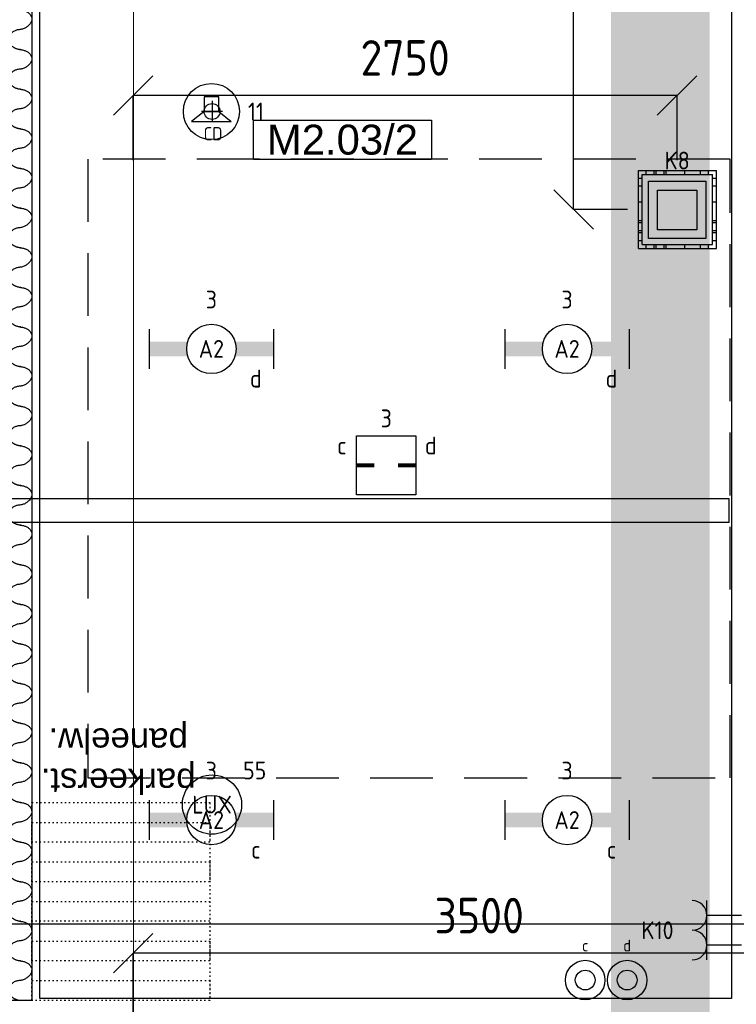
# Model space of a CAD drawing. Header units: millimetres. Extents: x -38032 to 104346, y -31182 to 78566.
# Tile 56 of 213: x 23783 to 27410, y 14643 to 19623. Entities that reach past the tile are written whole.
import ezdxf
from ezdxf.enums import TextEntityAlignment as Align

# ---------------------------------------------------------------- set-up
doc = ezdxf.new("R2010")
doc.units = ezdxf.units.MM
doc.header["$LTSCALE"] = 100
doc.set_wipeout_variables(frame=1)
doc.header["$PDMODE"] = 1
for name, pattern in [('HIDDEN2', [4.7625, 3.175, -1.5875]), ('STYLE_05', [0.20828, 0.069425, -0.138855]), ('STYLE_11', [5, 3.888855, -0.416718, 0.277786, -0.416641])]:
    doc.linetypes.add(name, pattern=pattern)
for name, color, linetype in [('AB$1A---_ATTRIB035', 8, 'Continuous'), ('AL$1A---_ALGEMEEN', 8, 'Continuous'), ('AL------_MAATV', 200, 'Continuous'), ('AL------_MAATVOERING', 2, 'Continuous'), ('AL------_SPARING', 2, 'Continuous'), ('AT$1A---_TEKST100', 8, 'Continuous'), ('BOUWKUNDIG', 8, 'Continuous'), ('EB6421--_ATTRIB', 2, 'Continuous'), ('EL6131--_KG', 3, 'Continuous'), ('EL6222--', 3, 'Continuous'), ('EL6311--', 3, 'Continuous'), ('EL6311--_meetgegevens LUX-waarden', 3, 'Continuous'), ('EL6421--', 3, 'Continuous'), ('kaderscheiding', 9, 'Continuous'), ('LICHT_TEXT018', 1, 'Continuous'), ('Tekening scheiding', 8, 'Continuous'), ('versterkte strook', 7, 'Continuous'), ('Vloerdoos', 3, 'Continuous'), ('Vloerdoos (OUD)', 3, 'Continuous'), ('wieland dozen', 3, 'Continuous')]:
    doc.layers.add(name, color=color, linetype=linetype)
doc.layers.add('stramien', color=1, linetype='Continuous', lineweight=9)
doc.layers.get('Vloerdoos').off()
doc.styles.add('Arial', font='ARIAL.TTF')
doc.styles.add('BURO-018', font='iso.shx', dxfattribs={"height": 90})
doc.styles.get("Standard").update_dxf_attribs({"font": 'iso.shx'})
doc.dimstyles.new('STABICAD', dxfattribs={"dimscale": 100, "dimtxt": 1.8, "dimasz": 2, "dimexe": 0, "dimexo": 2.5, "dimgap": 1.5, "dimtad": 0, "dimdec": 0, "dimrnd": 10, "dimzin": 0, "dimdsep": 46, "dimtxsty": 'Standard', "dimblk1": 'OBLIQUE', "dimblk2": 'OBLIQUE', "dimsah": 1, "dimcen": -3, "dimadec": 0, "dimazin": 0, "dimtfac": 1, "dimtdec": 0, "dimtofl": 0, "dimtmove": 2, "dimatfit": 3, "dimfxl": 0, "dimtvp": 1.055556, "dimtolj": 1, "dimtzin": 0, "dimarcsym": 0})

# ---------------------------------------------------------------- blocks, each defined once
blk = doc.blocks.new('111410')
at = {"color": 0, "linetype": 'Continuous'}
for radius in [2, 1]:
    blk.add_circle((0, 3), radius, dxfattribs=at)
at = {"color": 0, "linetype": 'Continuous', "style": 'BURO-018'}
for tag, p in [('E_SLET1', (0, 7)), ('E_GROEP', (0, 0)), ('E_GKAST', (0, 0))]:
    blk.add_attdef(tag, text='', height=1.8, dxfattribs=at).set_placement(p, align=Align.MIDDLE)
at = {"color": 0, "linetype": 'Continuous', "style": 'BURO-018', "flags": 1}
for tag in ['E_MATCODE', 'E_SGROEP']:
    blk.add_attdef(tag, text='', height=1.8, dxfattribs=at).set_placement((0, 0), align=Align.MIDDLE)
blk = doc.blocks.new('_Oblique')
at = {"color": 0, "linetype": 'ByBlock', "lineweight": -2}
blk.add_line((-0.5, -0.5), (0.5, 0.5), dxfattribs=at)
blk = doc.blocks.new('*D108')
at = {"layer": 'AL------_MAATVOERING', "color": 0, "lineweight": -2}
for p, q in [((24357.6, 4463.4), (24357.6, 14901.6)), ((27860, 14901.6), (24357.6, 14901.6)), ((27860, 4571.9), (27860, 14901.6))]:
    blk.add_line(p, q, dxfattribs=at)
at = {"layer": 'Defpoints', "color": 0}
for p in [(24357.6, 14901.6), (27860, 4321.9), (24357.6, 4213.4)]:
    blk.add_point(p, dxfattribs=at)
at = {"layer": 'AL------_MAATVOERING', "color": 0, "lineweight": -2, "xscale": 200, "yscale": 200, "zscale": 200, "rotation": 180}
blk.add_blockref('_Oblique', (24357.6, 14901.6), dxfattribs=at)
at = {"layer": 'AL------_MAATVOERING', "color": 0, "lineweight": -2, "xscale": 200, "yscale": 200, "zscale": 200}
blk.add_blockref('_Oblique', (27860, 14901.6), dxfattribs=at)
at = {"layer": 'AL------_MAATVOERING', "color": 0, "insert": (26108.8, 15091.6), "char_height": 180, "attachment_point": 5}
blk.add_mtext('\\A1;3500', dxfattribs=at)
blk = doc.blocks.new('*D117')
at = {"layer": 'AL------_MAATVOERING', "color": 0, "lineweight": -2}
for p, q in [((24357.6, 18913.4), (24357.6, 19239.9)), ((27110, 19239.9), (24357.6, 19239.9)), ((27110, 18913.4), (27110, 19239.9))]:
    blk.add_line(p, q, dxfattribs=at)
at = {"layer": 'Defpoints', "color": 0}
for p in [(24357.6, 19239.9), (24357.6, 18663.4), (27110, 18663.4)]:
    blk.add_point(p, dxfattribs=at)
at = {"layer": 'AL------_MAATVOERING', "color": 0, "lineweight": -2, "xscale": 200, "yscale": 200, "zscale": 200, "rotation": 180}
blk.add_blockref('_Oblique', (24357.6, 19239.9), dxfattribs=at)
at = {"layer": 'AL------_MAATVOERING', "color": 0, "lineweight": -2, "xscale": 200, "yscale": 200, "zscale": 200}
blk.add_blockref('_Oblique', (27110, 19239.9), dxfattribs=at)
at = {"layer": 'AL------_MAATVOERING', "color": 0, "insert": (25733.8, 19429.9), "char_height": 180, "attachment_point": 5}
blk.add_mtext('\\A1;2750', dxfattribs=at)
blk = doc.blocks.new('*D118')
at = {"layer": 'AL------_MAATVOERING', "color": 0, "lineweight": -2}
for p, q in [((26860, 23075), (26586.4, 23075)), ((26586.4, 18663.4), (26586.4, 23075)), ((26860, 18663.4), (26586.4, 18663.4))]:
    blk.add_line(p, q, dxfattribs=at)
at = {"layer": 'Defpoints', "color": 0}
for p in [(26586.4, 23075), (27110, 23075), (27110, 18663.4)]:
    blk.add_point(p, dxfattribs=at)
at = {"layer": 'AL------_MAATVOERING', "color": 0, "lineweight": -2, "xscale": 200, "yscale": 200, "zscale": 200}
for p, rotation in [((26586.4, 23075), 90), ((26586.4, 18663.4), 270)]:
    blk.add_blockref('_Oblique', p, dxfattribs=dict(at, rotation=rotation))
at = {"layer": 'AL------_MAATVOERING', "color": 0, "insert": (26396.4, 20869.2), "char_height": 180, "attachment_point": 5, "rotation": 90}
blk.add_mtext('\\A1;4410', dxfattribs=at)
blk = doc.blocks.new('VLOERDOOS')
at = {"layer": 'Vloerdoos (OUD)'}
for p, q in [((0, 395), (395, 395)), ((0, 395), (0, 0)), ((0, 355), (20, 355)), ((20, 375), (20, 20)), ((20, 375), (375, 375)), ((40, 375), (40, 395)), ((80, 375), (80, 395)), ((90, 375), (90, 395)), ((130, 375), (130, 395)), ((140, 375), (140, 395)), ((235, 375), (235, 395)), ((315, 375), (315, 395)), ((355, 375), (355, 395)), ((375, 375), (375, 20)), ((375, 355), (395, 355)), ((395, 395), (395, 0)), ((0, 315), (20, 315)), ((0, 305), (20, 305)), ((375, 315), (395, 315)), ((375, 305), (395, 305)), ((0, 265), (20, 265)), ((0, 255), (20, 255)), ((375, 265), (395, 265)), ((375, 255), (395, 255)), ((0, 160), (20, 160)), ((375, 160), (395, 160)), ((0, 80), (20, 80)), ((375, 80), (395, 80)), ((0, 40), (20, 40)), ((0, 0), (395, 0)), ((20, 20), (375, 20)), ((40, 0), (40, 20)), ((80, 0), (80, 20)), ((90, 0), (90, 20)), ((130, 0), (130, 20)), ((140, 0), (140, 20)), ((235, 0), (235, 20)), ((315, 0), (315, 20)), ((355, 0), (355, 20)), ((375, 40), (395, 40))]:
    blk.add_line(p, q, dxfattribs=at)
blk = doc.blocks.new('E00126')
at = {"color": 0, "linetype": 'Continuous'}
for p, q in [((-3, 4.5), (3, 4.5)), ((-1.5, 1), (-1.5, 4.5)), ((1.5, 1), (1.5, 4.5))]:
    blk.add_line(p, q, dxfattribs=at)
for centre in [(-1.5, 6), (1.5, 6)]:
    blk.add_arc(centre, 1.5, 180, 0, dxfattribs=at)
at = {"color": 0, "linetype": 'Continuous', "style": 'BURO-018'}
for tag, p in [('E_GKAST', (0, 11.5)), ('E_GROEP', (0, 8.5)), ('E_SGROEP', (4.5, 8.5))]:
    blk.add_attdef(tag, text='', height=1.8, dxfattribs=at).set_placement(p, align=Align.MIDDLE)
at = {"color": 0, "linetype": 'Continuous', "style": 'BURO-018', "flags": 1}
for tag, p in [('E_VERMCODE', (13, 8.5)), ('E_MATCODE', (0, 0))]:
    blk.add_attdef(tag, text='', height=1.8, dxfattribs=at).set_placement(p, align=Align.MIDDLE)
blk = doc.blocks.new('E00414')
at = {"color": 0, "linetype": 'Continuous'}
for p, q in [((-2.9, -2.9), (-2.9, 2.9)), ((-2.9, 2.9), (2.9, 2.9)), ((-2, 2), (2, 2)), ((-2, -2), (-2, 2)), ((2, 2), (2, -2)), ((2.9, 2.9), (2.9, -2.9)), ((2.9, -2.9), (-2.9, -2.9)), ((2, -2), (-2, -2))]:
    blk.add_line(p, q, dxfattribs=at)
at = {"color": 0}
for points in [[(-2.9, 2.9), (2.9, 2.9), (-2, 2), (2, 2)], [(-2, -2), (-2.9, -2.9), (-2, 2), (-2.9, 2.9)], [(2, 2), (2.9, 2.9), (2, -2), (2.9, -2.9)], [(2, -2), (2.9, -2.9), (-2, -2), (-2.9, -2.9)]]:
    blk.add_solid(points, dxfattribs=at)
at = {"color": 0, "linetype": 'Continuous', "style": 'BURO-018'}
for tag, p in [('E_GKAST', (0, 8)), ('E_GROEP', (0, 5)), ('E_SGROEP', (4.5, 5))]:
    blk.add_attdef(tag, text='', height=1.8, dxfattribs=at).set_placement(p, align=Align.MIDDLE)
at = {"color": 0, "linetype": 'Continuous', "style": 'BURO-018', "flags": 1}
for tag, p in [('E_VERMCODE', (13, 5)), ('E_MATCODE', (0, 0))]:
    blk.add_attdef(tag, text='', height=1.8, dxfattribs=at).set_placement(p, align=Align.MIDDLE)
blk = doc.blocks.new('A$C607426BE')
at = {"layer": 'kaderscheiding', "const_width": 500}
blk.add_lwpolyline([(-72179.6, -16016.3), (-72179.6, 82805.5)], dxfattribs=at)
blk = doc.blocks.new('E00497')
at = {"color": 0}
for p, q in [((0, 0.75), (1, 2)), ((1, -2), (1, 2)), ((0, 0.75), (-1.5, 0.75)), ((0, -0.75), (0, 0.75)), ((-1.5, -0.75), (0, -0.75)), ((0, -0.75), (1, -2))]:
    blk.add_line(p, q, dxfattribs=at)
blk.add_line((-1.5, 0.75), (-1.5, -0.75))
blk.add_circle((0, 0), 2.841, dxfattribs=at)
at = {"color": 0, "linetype": 'Continuous', "style": 'BURO-018'}
blk.add_attdef('E_TEXT1', text='', height=1.8, dxfattribs=at).set_placement((0, 4.5), align=Align.MIDDLE)
at = {"color": 0, "linetype": 'Continuous', "style": 'BURO-018', "flags": 1}
blk.add_attdef('E_MATCODE', text='', height=1.8, dxfattribs=at).set_placement((0, 0), align=Align.MIDDLE)
blk = doc.blocks.new('1115B6630')
at = {"color": 0}
for p, q in [((-6.3, 2), (-6.3, -2)), ((6.3, 2), (6.3, -2))]:
    blk.add_line(p, q, dxfattribs=at)
at = {"color": 0, "linetype": 'Continuous'}
blk.add_circle((0, 0), 2.5, dxfattribs=at)
at = {"color": 0}
for points in [[(-2.5, 0.75), (-6.3, 0.75), (-2.5, -0.75), (-6.3, -0.75)], [(2.5, 0.75), (6.3, 0.75), (2.5, -0.75), (6.3, -0.75)]]:
    blk.add_solid(points, dxfattribs=at)
at = {"color": 0, "linetype": 'Continuous', "style": 'BURO-018'}
for tag, p in [('E_GKAST', (0, 8)), ('E_GROEP', (0, 5)), ('E_SGROEP', (4.5, 5)), ('E_ARMCODE', (0, 0)), ('E_SLET', (4.5, -3))]:
    blk.add_attdef(tag, text='', height=1.8, dxfattribs=at).set_placement(p, align=Align.MIDDLE)
blk = doc.blocks.new('Centraaldoos')
at = {"color": 1, "linetype": 'Continuous'}
for p, q in [((0, -2), (0, 2)), ((-2, 0), (2, 0))]:
    blk.add_line(p, q, dxfattribs=at)
at = {"color": 0, "linetype": 'Continuous'}
blk.add_circle((0, 0), 1.5, dxfattribs=at)
at = {"color": 0, "linetype": 'Continuous', "style": 'BURO-018'}
blk.add_attdef('AL_POSNR', text='', height=1.8, dxfattribs=at).set_placement((0, 3), align=Align.CENTER)
at = {"color": 0, "linetype": 'Continuous', "style": 'BURO-018', "flags": 1}
blk.add_attdef('AL_OMS', (0, 0), '', height=1.8, dxfattribs=at)
at = {"layer": 'AL------_MAATV', "style": 'BURO-018'}
blk.add_text('CD', height=2.531, rotation=180, dxfattribs=at).set_placement((1.61, 5.48))
blk = doc.blocks.new('E-GK-GTC-783C')
at = {"color": 0, "linetype": 'Continuous'}
for p, q in [((-0.5, 60), (0.5, 60)), ((-0.5, -60), (0.5, -60))]:
    blk.add_line(p, q, dxfattribs=at)
blk = doc.blocks.new('E00400')
at = {"color": 0}
for p, q in [((-3, 3), (3, 3)), ((-3, -3), (-3, 3)), ((3, 3), (3, -3)), ((3, -3), (-3, -3))]:
    blk.add_line(p, q, dxfattribs=at)
at = {"color": 0, "const_width": 0.4}
for points in [[(-3, 0), (-1.2, 0)], [(1.2, 0), (3, 0)]]:
    blk.add_lwpolyline(points, dxfattribs=at)
at = {"color": 0, "linetype": 'Continuous', "style": 'BURO-018'}
for tag, p in [('E_GKAST', (0, 8)), ('E_GROEP', (0, 5)), ('E_SGROEP', (4.5, 5)), ('E_SLET1', (-4.5, 2)), ('E_SLET2', (4.5, 2))]:
    blk.add_attdef(tag, text='', height=1.8, dxfattribs=at).set_placement(p, align=Align.MIDDLE)
at = {"color": 0, "linetype": 'Continuous', "style": 'BURO-018', "flags": 1}
blk.add_attdef('E_MATCODE', text='', height=1.8, dxfattribs=at).set_placement((0, 0), align=Align.MIDDLE)
blk = doc.blocks.new('E-GK-END-78')
at = {"color": 0, "linetype": 'Continuous'}
blk.add_line((0, 60), (0, -60), dxfattribs=at)
blk = doc.blocks.new('Group-61')
at = {"layer": 'AL$1A---_ALGEMEEN', "color": 0, "linetype": 'Continuous', "lineweight": 30}
blk.add_lwpolyline([(-32636, -5353.4), (-32516, -5353.4), (-32516, -13911), (-32636, -13911)], close=True, dxfattribs=at)
at = {"layer": 'AL$1A---_ALGEMEEN', "color": 0}
for points in [[(-32576, -8900.7), (-32575.3, -8901.4), (-32572, -8901.8), (-32536.9, -8906.4), (-32507.3, -8950.3), (-32547.3, -8998.3), (-32609, -9003.2), (-32645.1, -9051.3), (-32608.5, -9096.9), (-32576, -9101.1)], [(-32576, -9101.1), (-32575.3, -9101.8), (-32572, -9102.2), (-32536.9, -9106.8), (-32507.3, -9150.7), (-32547.3, -9198.7), (-32609, -9203.6), (-32645.1, -9251.7), (-32608.5, -9297.3), (-32576, -9301.5)], [(-32576, -9301.5), (-32575.3, -9302.2), (-32572, -9302.6), (-32536.9, -9307.2), (-32507.3, -9351.1), (-32547.3, -9399.1), (-32609, -9404), (-32645.1, -9452.1), (-32608.5, -9497.7), (-32576, -9501.9)], [(-32576, -9501.9), (-32575.3, -9502.6), (-32572, -9503), (-32536.9, -9507.6), (-32507.3, -9551.5), (-32547.3, -9599.5), (-32609, -9604.4), (-32645.1, -9652.6), (-32608.5, -9698.2), (-32576, -9702.3)], [(-32576, -9702.3), (-32575.3, -9703), (-32572, -9703.4), (-32536.9, -9708), (-32507.3, -9751.9), (-32547.3, -9799.9), (-32609, -9804.9), (-32645.1, -9853), (-32608.5, -9898.6), (-32576, -9902.8)], [(-32576, -9902.8), (-32575.3, -9903.4), (-32572, -9903.8), (-32536.9, -9908.4), (-32507.3, -9952.4), (-32547.3, -10000.3), (-32609, -10005.3), (-32645.1, -10053.4), (-32608.5, -10099), (-32576, -10103.2)], [(-32576, -10103.2), (-32575.3, -10103.8), (-32572, -10104.3), (-32536.9, -10108.9), (-32507.3, -10152.8), (-32547.3, -10200.7), (-32609, -10205.7), (-32645.1, -10253.8), (-32608.5, -10299.4), (-32576, -10303.6)], [(-32576, -10303.6), (-32575.3, -10304.2), (-32572, -10304.7), (-32536.9, -10309.3), (-32507.3, -10353.2), (-32547.3, -10401.2), (-32609, -10406.1), (-32645.1, -10454.2), (-32608.5, -10499.8), (-32576, -10504)], [(-32576, -10504), (-32575.3, -10504.6), (-32572, -10505.1), (-32536.9, -10509.7), (-32507.3, -10553.6), (-32547.3, -10601.6), (-32609, -10606.5), (-32645.1, -10654.6), (-32608.5, -10700.2), (-32576, -10704.4)], [(-32576, -10704.4), (-32575.3, -10705.1), (-32572, -10705.5), (-32536.9, -10710.1), (-32507.3, -10754), (-32547.3, -10802), (-32609, -10806.9), (-32645.1, -10855), (-32608.5, -10900.6), (-32576, -10904.8)], [(-32576, -10904.8), (-32575.3, -10905.5), (-32572, -10905.9), (-32536.9, -10910.5), (-32507.3, -10954.4), (-32547.3, -11002.4), (-32609, -11007.3), (-32645.1, -11055.4), (-32608.5, -11101), (-32576, -11105.2)], [(-32576, -11105.2), (-32575.3, -11105.9), (-32572, -11106.3), (-32536.9, -11110.9), (-32507.3, -11154.8), (-32547.3, -11202.8), (-32609, -11207.7), (-32645.1, -11255.9), (-32608.5, -11301.5), (-32576, -11305.6)], [(-32576, -11305.6), (-32575.3, -11306.3), (-32572, -11306.7), (-32536.9, -11311.3), (-32507.3, -11355.2), (-32547.3, -11403.2), (-32609, -11408.2), (-32645.1, -11456.3), (-32608.5, -11501.9), (-32576, -11506.1)], [(-32576, -11506.1), (-32575.3, -11506.7), (-32572, -11507.1), (-32536.9, -11511.7), (-32507.3, -11555.6), (-32547.3, -11603.6), (-32609, -11608.6), (-32645.1, -11656.7), (-32608.5, -11702.3), (-32576, -11706.5)], [(-32576, -11706.5), (-32575.3, -11707.1), (-32572, -11707.5), (-32536.9, -11712.2), (-32507.3, -11756.1), (-32547.3, -11804), (-32609, -11809), (-32645.1, -11857.1), (-32608.5, -11902.7), (-32576, -11906.9)], [(-32576, -11906.9), (-32575.3, -11907.5), (-32572, -11908), (-32536.9, -11912.6), (-32507.3, -11956.5), (-32547.3, -12004.4), (-32609, -12009.4), (-32645.1, -12057.5), (-32608.5, -12103.1), (-32576, -12107.3)], [(-32576, -12107.3), (-32575.3, -12107.9), (-32572, -12108.4), (-32536.9, -12113), (-32507.3, -12156.9), (-32547.3, -12204.9), (-32609, -12209.8), (-32645.1, -12257.9), (-32608.5, -12303.5), (-32576, -12307.7)], [(-32576, -12307.7), (-32575.3, -12308.4), (-32572, -12308.8), (-32536.9, -12313.4), (-32507.3, -12357.3), (-32547.3, -12405.3), (-32609, -12410.2), (-32645.1, -12458.3), (-32608.5, -12503.9), (-32576, -12508.1)], [(-32576, -12508.1), (-32575.3, -12508.8), (-32572, -12509.2), (-32536.9, -12513.8), (-32507.3, -12557.7), (-32547.3, -12605.7), (-32609, -12610.6), (-32645.1, -12658.7), (-32608.5, -12704.3), (-32576, -12708.5)], [(-32576, -12708.5), (-32575.3, -12709.2), (-32572, -12709.6), (-32536.9, -12714.2), (-32507.3, -12758.1), (-32547.3, -12806.1), (-32609, -12811), (-32645.1, -12859.2), (-32608.5, -12904.7), (-32576, -12908.9)], [(-32576, -12908.9), (-32575.3, -12909.6), (-32572, -12910), (-32536.9, -12914.6), (-32507.3, -12958.5), (-32547.3, -13006.5), (-32609, -13011.5), (-32645.1, -13059.6), (-32608.5, -13105.2), (-32576, -13109.4)], [(-32576, -13109.4), (-32575.3, -13110), (-32572, -13110.4), (-32536.9, -13115), (-32507.3, -13158.9), (-32547.3, -13206.9), (-32609, -13211.9), (-32645.1, -13260), (-32608.5, -13305.6), (-32576, -13309.8)], [(-32576, -13309.8), (-32575.3, -13310.4), (-32572, -13310.8), (-32536.9, -13315.4), (-32507.3, -13359.4), (-32547.3, -13407.3), (-32609, -13412.3), (-32645.1, -13460.4), (-32608.5, -13506), (-32576, -13510.2)], [(-32576, -13510.2), (-32575.3, -13510.8), (-32572, -13511.3), (-32536.9, -13515.9), (-32507.3, -13559.8), (-32547.3, -13607.7), (-32609, -13612.7), (-32645.1, -13660.8), (-32608.5, -13706.4), (-32576, -13710.6)], [(-32576, -13710.6), (-32575.3, -13711.2), (-32572, -13711.7), (-32536.9, -13716.3), (-32507.3, -13760.2), (-32547.3, -13808.2), (-32609, -13813.1), (-32645.1, -13861.2), (-32608.5, -13906.8), (-32576, -13911)]]:
    blk.add_open_spline(points, degree=2, knots=[0, 0, 0, 1, 1, 2, 3, 4, 5, 6, 7, 7, 7], dxfattribs=at)
blk = doc.blocks.new('22x_parkeerstand-p')
at = {"layer": 'AL$1A---_ALGEMEEN', "color": 0, "linetype": 'STYLE_05'}
for points in [[(0, 1000), (900, 1000), (900, 0), (0, 0)], [(0, 1000), (900, 1000), (900, 900), (0, 900)], [(0, 800), (900, 800), (900, 700), (0, 700)], [(0, 600), (900, 600), (900, 500), (0, 500)], [(0, 400), (900, 400), (900, 300), (0, 300)], [(0, 200), (900, 200), (900, 100), (0, 100)]]:
    blk.add_lwpolyline(points, close=True, dxfattribs=at)
at = {"layer": 'AT$1A---_TEKST100', "insert": (463.4, -45.8), "char_height": 126.27, "attachment_point": 2, "line_spacing_factor": 0.967741, "style": 'Arial'}
blk.add_mtext('{\\C256;\\lparkeerst.\\Ppaneelw.}', dxfattribs=at)
blk = doc.blocks.new('ruimtenummer')
at = {"layer": 'AL$1A---_ALGEMEEN', "color": 0, "flags": 1}
for tag, p in [('peil', (-450, -397.1)), ('onderdeel', (-450, -669.8))]:
    blk.add_attdef(tag, p, '', height=151.5, dxfattribs=at)
at = {"color": 0}
blk.add_wipeout([(-450, 100), (450, 100), (450, -100), (-450, -100)], dxfattribs=at).dxf.layer = 'AL$1A---_ALGEMEEN'
at = {"layer": 'AL$1A---_ALGEMEEN', "color": 0}
blk.add_lwpolyline([(-450, 100), (450, 100), (450, -100), (-450, -100)], close=True, dxfattribs=at)
at = {"layer": 'AL$1A---_ALGEMEEN', "color": 0, "style": 'Arial'}
blk.add_attdef('ruimtenummer', text='', height=151.5, dxfattribs=at).set_placement((0, 78), align=Align.TOP_CENTER)
blk = doc.blocks.new('200254 W 212 3 04-12-2007')
at = {"layer": 'stramien', "linetype": 'STYLE_11', "ltscale": 50}
blk.add_line((-11839, -41013.6), (-11839, 36216.4), dxfattribs=at)
at = {"layer": 'AL$1A---_ALGEMEEN'}
blk.add_blockref('Group-61', (20163, 3587.4), dxfattribs=at)
ref = blk.add_blockref('ruimtenummer', (-10781.3, -5971.2), dxfattribs=dict(at, rotation=180))
ref.add_attrib('ruimtenummer', 'M2.03/2', dxfattribs={"layer": 'AB$1A---_ATTRIB035', "height": 151.52, "style": 'Arial'}).set_placement((-10781.3, -5894.2), align=Align.TOP_CENTER)
at = {"layer": 'AL$1A---_ALGEMEEN', "rotation": 180}
blk.add_blockref('22x_parkeerstand-p', (-11453, -9323.6), dxfattribs=at)
at = {"layer": 'AL$1A---_ALGEMEEN'}
blk.add_lwpolyline([(-12313, -2523.6), (-8813, -2523.6), (-8813, -10313.6), (-12313, -10313.6)], close=True, dxfattribs=at)
blk = doc.blocks.new('080101-lux')
at = {"color": 0, "linetype": 'Continuous'}
blk.add_circle((0, 0), 3, dxfattribs=at)
at = {"color": 0, "linetype": 'Continuous', "style": 'BURO-018'}
blk.add_attdef('E_TEXT', text='', height=1.8, dxfattribs=at).set_placement((0, 0), align=Align.MIDDLE)
at = {"color": 0, "linetype": 'Continuous', "style": 'BURO-018', "flags": 1}
for tag, p in [('E_ID', (0, 0)), ('E_NUMMER', (0, -5))]:
    blk.add_attdef(tag, p, '', height=1.8, dxfattribs=at)
at = {"color": 0, "linetype": 'Continuous', "style": 'BURO-018'}
blk.add_attdef('E_KODE', text='', height=1.8, dxfattribs=at).set_placement((5, 0), align=Align.MIDDLE_LEFT)

msp = doc.modelspace()

# ---------------------------------------------------------------- block references
at = {"layer": 'Tekening scheiding'}
msp.add_blockref('A$C607426BE', (99205, -14915.5), dxfattribs=at)

# ---------------------------------------------------------------- next in the draw order: block references
at = {"layer": 'BOUWKUNDIG'}
msp.add_blockref('200254 W 212 3 04-12-2007', (36198, 24986.5), dxfattribs=at)

# ---------------------------------------------------------------- next in the draw order: linework, layer by layer
at = {"layer": 'LICHT_TEXT018', "linetype": 'HIDDEN2'}
msp.add_lwpolyline([(24128.5, 15788.4), (27378.5, 15788.4), (27378.5, 18918.4), (24128.5, 18918.4)], close=True, dxfattribs=at)
at = {"layer": 'versterkte strook'}
msp.add_line((-4775.7, 15050), (104346.1, 15050), dxfattribs=at)

# ---------------------------------------------------------------- next in the draw order: block references
at = {"layer": 'AL------_SPARING', "xscale": 26.66666666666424, "yscale": 26.66666666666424, "zscale": 26.66666666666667, "rotation": 180}
msp.add_blockref('Centraaldoos', (24756.9, 19158.8), dxfattribs=at)
at = {"layer": 'EL6131--_KG', "xscale": 5175.525752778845, "rotation": 180}
msp.add_blockref('E-GK-GTC-783C', (24786.7, 17140.1), dxfattribs=at)
at = {"layer": 'EL6131--_KG', "rotation": 180}
msp.add_blockref('E-GK-END-78', (27374.4, 17140.1), dxfattribs=at)
at = {"layer": 'EL6222--'}
ref = msp.add_blockref('E00414', (27110.6, 18660.8), dxfattribs=dict(at, xscale=50, yscale=50, zscale=50))
ref.add_attrib('E_GROEP', 'K8', dxfattribs={"layer": '0', "color": 1, "linetype": 'Continuous', "height": 90, "style": 'BURO-018'}).set_placement((27110.6, 18910.8), align=Align.MIDDLE)
ref = msp.add_blockref('E00126', (27486, 15017.4), dxfattribs=dict(at, xscale=50, yscale=50, zscale=50, rotation=90))
ref.add_attrib('E_GROEP', 'K10', dxfattribs={"layer": '0', "color": 1, "linetype": 'Continuous', "height": 90, "style": 'BURO-018'}).set_placement((27011, 15017.4), align=Align.MIDDLE)
at = {"layer": 'EL6311--'}
ref = msp.add_blockref('1115B6630', (24753.5, 17957.9), dxfattribs=dict(at, xscale=50, yscale=50, zscale=50))
ref.add_attrib('E_ARMCODE', 'A2', dxfattribs={"layer": '0', "color": 1, "linetype": 'Continuous', "height": 90, "style": 'BURO-018'}).set_placement((24753.5, 17957.9), align=Align.MIDDLE)
ref.add_attrib('E_SLET', 'd', dxfattribs={"layer": '0', "color": 1, "linetype": 'Continuous', "height": 90, "style": 'BURO-018'}).set_placement((24978.5, 17807.9), align=Align.MIDDLE)
ref.add_attrib('E_GROEP', '3', dxfattribs={"layer": '0', "color": 1, "linetype": 'Continuous', "height": 90, "style": 'BURO-018'}).set_placement((24753.5, 18207.9), align=Align.MIDDLE)
ref = msp.add_blockref('1115B6630', (26553.5, 17957.9), dxfattribs=dict(at, xscale=50, yscale=50, zscale=50))
ref.add_attrib('E_ARMCODE', 'A2', dxfattribs={"layer": '0', "color": 1, "linetype": 'Continuous', "height": 90, "style": 'BURO-018'}).set_placement((26553.5, 17957.9), align=Align.MIDDLE)
ref.add_attrib('E_SLET', 'd', dxfattribs={"layer": '0', "color": 1, "linetype": 'Continuous', "height": 90, "style": 'BURO-018'}).set_placement((26778.5, 17807.9), align=Align.MIDDLE)
ref.add_attrib('E_GROEP', '3', dxfattribs={"layer": '0', "color": 1, "linetype": 'Continuous', "height": 90, "style": 'BURO-018'}).set_placement((26553.5, 18207.9), align=Align.MIDDLE)
ref = msp.add_blockref('1115B6630', (24753.5, 15574.9), dxfattribs=dict(at, xscale=50, yscale=50, zscale=50))
ref.add_attrib('E_ARMCODE', 'A2', dxfattribs={"layer": '0', "color": 1, "linetype": 'Continuous', "height": 90, "style": 'BURO-018'}).set_placement((24753.5, 15574.9), align=Align.MIDDLE)
ref.add_attrib('E_SLET', 'c', dxfattribs={"layer": '0', "color": 1, "linetype": 'Continuous', "height": 90, "style": 'BURO-018'}).set_placement((24978.5, 15424.9), align=Align.MIDDLE)
ref.add_attrib('E_GROEP', '3', dxfattribs={"layer": '0', "color": 1, "linetype": 'Continuous', "height": 90, "style": 'BURO-018'}).set_placement((24753.5, 15824.9), align=Align.MIDDLE)
ref = msp.add_blockref('1115B6630', (26553.5, 15574.9), dxfattribs=dict(at, xscale=50, yscale=50, zscale=50))
ref.add_attrib('E_ARMCODE', 'A2', dxfattribs={"layer": '0', "color": 1, "linetype": 'Continuous', "height": 90, "style": 'BURO-018'}).set_placement((26553.5, 15574.9), align=Align.MIDDLE)
ref.add_attrib('E_SLET', 'c', dxfattribs={"layer": '0', "color": 1, "linetype": 'Continuous', "height": 90, "style": 'BURO-018'}).set_placement((26778.5, 15424.9), align=Align.MIDDLE)
ref.add_attrib('E_GROEP', '3', dxfattribs={"layer": '0', "color": 1, "linetype": 'Continuous', "height": 90, "style": 'BURO-018'}).set_placement((26553.5, 15824.9), align=Align.MIDDLE)
ref = msp.add_blockref('111410', (26645.2, 14615.4), dxfattribs=dict(at, xscale=50, yscale=50, zscale=50))
ref.add_attrib('E_SLET1', 'c', dxfattribs={"layer": '0', "color": 1, "linetype": 'Continuous', "height": 60, "style": 'BURO-018'}).set_placement((26645.2, 14940.4), align=Align.MIDDLE)
ref = msp.add_blockref('111410', (26857.5, 14615.4), dxfattribs=dict(at, xscale=50, yscale=50, zscale=50))
ref.add_attrib('E_SLET1', 'd', dxfattribs={"layer": '0', "color": 1, "linetype": 'Continuous', "height": 60, "style": 'BURO-018'}).set_placement((26857.5, 14940.4), align=Align.MIDDLE)
at = {"layer": 'EL6311--_meetgegevens LUX-waarden'}
ref = msp.add_blockref('080101-lux', (24756.6, 15653), dxfattribs=dict(at, xscale=50, yscale=50, zscale=50))
ref.add_attrib('E_TEXT', 'LUX', dxfattribs={"layer": '0', "color": 1, "linetype": 'Continuous', "height": 90, "style": 'BURO-018'}).set_placement((24756.6, 15653), align=Align.MIDDLE)
ref.add_attrib('E_KODE', '55', dxfattribs={"layer": '0', "color": 1, "linetype": 'Continuous', "height": 90, "style": 'BURO-018'}).set_placement((24913.8, 15825.9), align=Align.MIDDLE_LEFT)
at = {"layer": 'EL6421--'}
ref = msp.add_blockref('E00497', (24753.6, 19158.8), dxfattribs=dict(at, xscale=50, yscale=50, zscale=50, rotation=270))
ref.add_attrib('E_TEXT1', '11', dxfattribs={"layer": 'EB6421--_ATTRIB', "color": 1, "linetype": 'Continuous', "height": 90, "style": 'BURO-018'}).set_placement((24978.6, 19158.8), align=Align.MIDDLE)
at = {"layer": 'Vloerdoos', "rotation": 90}
msp.add_blockref('VLOERDOOS', (27309.3, 18465.5), dxfattribs=at)
at = {"layer": 'wieland dozen'}
ref = msp.add_blockref('E00400', (25638.5, 17369.1), dxfattribs=dict(at, xscale=50, yscale=50, zscale=50))
ref.add_attrib('E_GROEP', '3', dxfattribs={"layer": '0', "color": 1, "linetype": 'Continuous', "height": 90, "style": 'BURO-018'}).set_placement((25638.5, 17606.6), align=Align.MIDDLE)
ref.add_attrib('E_SLET2', 'd', dxfattribs={"layer": '0', "color": 1, "linetype": 'Continuous', "height": 90, "style": 'BURO-018'}).set_placement((25863.5, 17469.1), align=Align.MIDDLE)
ref.add_attrib('E_SLET1', 'c', dxfattribs={"layer": '0', "color": 1, "linetype": 'Continuous', "height": 90, "style": 'BURO-018'}).set_placement((25413.5, 17469.1), align=Align.MIDDLE)

# ---------------------------------------------------------------- next in the draw order: dimensions: what is measured, and where the dimension line sits
at = {"layer": 'AL------_MAATVOERING'}
dim = msp.add_linear_dim(base=(26586.4, 23075), p1=(27110, 18663.4), p2=(27110, 23075), angle=90, dimstyle='STABICAD', dxfattribs=at)
dim.commit()
dim.dimension.update_dxf_attribs({"geometry": '*D118', "text_midpoint": (26396.4, 20869.2)})
for base, p1, p2, picture, middle in [((24357.6, 19239.9), (27110, 18663.4), (24357.6, 18663.4), '*D117', (25733.8, 19429.9)), ((24357.6, 14901.6), (27860, 4321.9), (24357.6, 4213.4), '*D108', (26108.8, 15091.6))]:
    dim = msp.add_linear_dim(base=base, p1=p1, p2=p2, dimstyle='STABICAD', dxfattribs=at)
    dim.commit()
    dim.dimension.update_dxf_attribs({"geometry": picture, "text_midpoint": middle})

doc.saveas('drawing.dxf')
